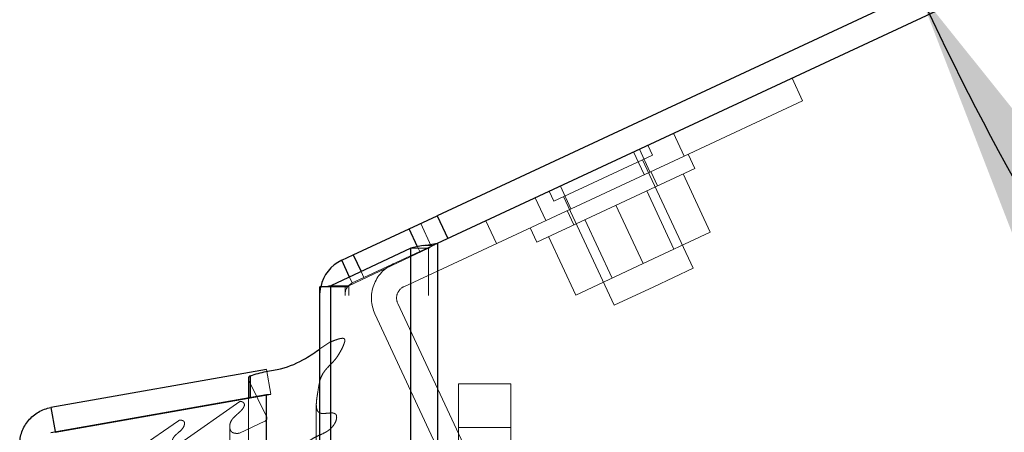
# Model space of a CAD drawing. Header units: inches. Extents: x 0.2 to 10.8, y 0.2 to 8.2.
# Tile 95 of 103: x 5.9457 to 6.1811, y 5.1476 to 5.2463. Entities that reach past the tile are written whole.
import ezdxf

# ---------------------------------------------------------------- set-up
doc = ezdxf.new("R2010")
doc.units = ezdxf.units.IN
doc.header["$MEASUREMENT"] = 0
doc.linetypes.add('HIDDEN', pattern=[0.07500000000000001, 0.05, -0.025])
doc.layers.add('DIMENSIONS', color=140, linetype='Continuous')
doc.styles.add('SLDTEXTSTYLE0', font='TXT', dxfattribs={"width": 0.7})
doc.dimstyles.new('SLDDIMSTYLE5', dxfattribs={"dimtxt": 0.0849609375, "dimasz": 0.13, "dimexe": 0, "dimexo": 0.0625, "dimgap": 0.021240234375, "dimtad": 0, "dimtih": 1, "dimtoh": 1, "dimdec": 4, "dimlfac": 12, "dimzin": 12, "dimdsep": 46, "dimtxsty": 'SLDTEXTSTYLE0', "dimsah": 1, "dimcen": 0.09, "dimadec": 0, "dimazin": 3, "dimtfac": 1, "dimtdec": 0, "dimtofl": 0, "dimtmove": 0, "dimatfit": 3, "dimfxl": 0, "dimfrac": 2, "dimtolj": 1, "dimtzin": 12, "dimarcsym": 0})

# ---------------------------------------------------------------- blocks, each defined once
blk = doc.blocks.new('_D_13')
at = {"layer": 'DIMENSIONS'}
blk.add_line((6.643258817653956, 5.570978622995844), (5.965081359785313, 5.570978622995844), dxfattribs=at)
for radius, start, end in [(0.7522245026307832, 161.1802903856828, 180), (0.752224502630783, 205.0000000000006, 223.8197096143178)]:
    blk.add_arc((6.842305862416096, 5.570978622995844), radius, start, end, dxfattribs=at)
for points in [[(6.090081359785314, 5.570978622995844), (6.121118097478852, 5.698793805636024), (6.081264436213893, 5.702212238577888)], [(6.160558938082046, 5.253074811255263), (6.208029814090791, 5.130410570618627), (6.242704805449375, 5.150351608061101)]]:
    blk.add_solid(points, dxfattribs=at)
at = {"layer": 'DIMENSIONS', "insert": (6.008802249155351, 5.440751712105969), "char_height": 0.08333333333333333, "attachment_point": 1, "style": 'SLDTEXTSTYLE0'}
blk.add_mtext('25°', dxfattribs=at)

msp = doc.modelspace()

# ---------------------------------------------------------------- linework, layer by layer
at = {"color": 7, "linetype": 'Continuous', "lineweight": 25}
for p, q in [((6.842305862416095, 5.570978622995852), (6.045496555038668, 5.199420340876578)), ((6.045584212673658, 5.192840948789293), (6.844841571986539, 5.565540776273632)), ((6.038820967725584, 5.196307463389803), (6.045496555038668, 5.199420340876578)), ((6.045496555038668, 5.199420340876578), (6.048032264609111, 5.193982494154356)), ((6.025469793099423, 5.190081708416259), (6.038820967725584, 5.196307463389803)), ((6.040818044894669, 5.192024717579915), (6.038820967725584, 5.196307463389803)), ((6.03922025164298, 5.191660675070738), (6.020144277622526, 5.182687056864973)), ((6.039220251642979, 3.580344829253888), (6.03922025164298, 5.191660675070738)), ((6.045584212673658, 5.192840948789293), (6.045584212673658, 3.580344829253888)), ((6.02270467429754, 5.188792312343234), (6.025469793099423, 5.190081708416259)), ((6.024578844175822, 5.184773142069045), (6.02270467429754, 5.188792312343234)), ((6.025469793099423, 5.190081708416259), (6.027339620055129, 5.186071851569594)), ((6.017508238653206, 3.580344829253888), (6.017508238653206, 5.182428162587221)), ((6.019205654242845, 5.182428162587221), (6.017508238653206, 5.182428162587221)), ((6.020144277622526, 3.580344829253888), (6.020144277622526, 5.182687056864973)), ((6.004705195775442, 5.162642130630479), (5.953184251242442, 5.153557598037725)), ((6.00039533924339, 5.160423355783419), (6.00039533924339, 5.155964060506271)), ((6.000904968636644, 5.156053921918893), (6.000904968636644, 5.161191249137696)), ((5.953184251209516, 5.147639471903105), (6.004705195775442, 5.156724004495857)), ((6.004705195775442, 3.606449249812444), (6.004705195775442, 5.156724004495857)), ((6.004705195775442, 5.156724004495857), (6.004774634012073, 5.156724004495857)), ((5.953184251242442, 5.153557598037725), (5.95419631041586, 5.147817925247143))]:
    msp.add_line(p, q, dxfattribs=at)
at = {"color": 7, "linetype": 'HIDDEN', "lineweight": 18}
for p, q in [((6.130321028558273, 5.232354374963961), (6.132856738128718, 5.226916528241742)), ((6.132856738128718, 5.226916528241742), (6.104534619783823, 5.213709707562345)), ((6.104534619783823, 5.213709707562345), (6.101998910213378, 5.219147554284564)), ((6.101998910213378, 5.219147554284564), (6.104534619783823, 5.213709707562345)), ((6.092471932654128, 5.214705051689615), (6.095007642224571, 5.209267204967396)), ((6.093842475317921, 5.215344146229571), (6.096378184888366, 5.209906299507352)), ((6.0969763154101, 5.21393209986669), (6.09587574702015, 5.216292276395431)), ((6.03754336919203, 5.182471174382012), (6.104534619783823, 5.213709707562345)), ((6.085175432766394, 5.20842925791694), (6.0969763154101, 5.21393209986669)), ((6.106722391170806, 5.186869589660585), (6.094616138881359, 5.212831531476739)), ((6.107076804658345, 5.210757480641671), (6.105491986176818, 5.214156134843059)), ((6.107076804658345, 5.210757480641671), (6.069313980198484, 5.193148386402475)), ((6.098202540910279, 5.20661934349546), (6.096617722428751, 5.210017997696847)), ((6.073374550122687, 5.202926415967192), (6.085175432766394, 5.20842925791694)), ((6.104282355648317, 5.209454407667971), (6.110797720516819, 5.195482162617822)), ((6.072273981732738, 5.205286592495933), (6.073374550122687, 5.202926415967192)), ((6.074961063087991, 5.206539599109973), (6.077496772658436, 5.201101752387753)), ((6.102108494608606, 5.191430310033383), (6.095593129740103, 5.205402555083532)), ((6.068956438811, 5.203739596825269), (6.071492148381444, 5.198301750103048)), ((6.068956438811, 5.203739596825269), (6.071492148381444, 5.198301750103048)), ((6.068956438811, 5.203739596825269), (6.071492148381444, 5.198301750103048)), ((6.068956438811, 5.203739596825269), (6.071492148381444, 5.198301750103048)), ((6.075734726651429, 5.204026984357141), (6.087840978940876, 5.178065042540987)), ((6.076603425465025, 5.200685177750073), (6.078188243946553, 5.197286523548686)), ((6.088195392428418, 5.201952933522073), (6.094710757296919, 5.187980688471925)), ((6.057155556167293, 5.19823675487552), (6.059691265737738, 5.1927989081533)), ((6.08079765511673, 5.198503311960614), (6.087313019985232, 5.184531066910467)), ((6.044121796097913, 5.192159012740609), (6.041586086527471, 5.197596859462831)), ((6.067729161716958, 5.196547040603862), (6.069313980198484, 5.193148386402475)), ((6.072108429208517, 5.194451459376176), (6.07862379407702, 5.180479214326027)), ((6.094710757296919, 5.187980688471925), (6.110797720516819, 5.195482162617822)), ((6.024386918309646, 5.182687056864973), (6.043462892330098, 5.191660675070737)), ((6.043462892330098, 5.191660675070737), (6.03922025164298, 5.191660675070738)), ((6.039220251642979, 3.580344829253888), (6.039220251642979, 5.191660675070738)), ((6.04135667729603, 5.190869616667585), (6.040818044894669, 5.192024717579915)), ((6.045547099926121, 5.192823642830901), (6.04135667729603, 5.190869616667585)), ((6.044436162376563, 5.192291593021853), (6.042140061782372, 5.192291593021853)), ((6.043462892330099, 3.580344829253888), (6.043462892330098, 5.191660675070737)), ((6.043462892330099, 3.580344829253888), (6.043462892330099, 5.191660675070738)), ((6.045584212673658, 5.192840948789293), (6.045584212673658, 3.580344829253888)), ((6.045584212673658, 3.580344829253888), (6.045584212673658, 5.192840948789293)), ((6.045584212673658, 3.580344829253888), (6.045584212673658, 5.192840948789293)), ((6.04135667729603, 5.190869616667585), (6.028005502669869, 5.184643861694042)), ((6.07862379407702, 5.180479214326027), (6.094710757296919, 5.187980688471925)), ((6.09728168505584, 5.182467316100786), (6.106722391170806, 5.186869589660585)), ((6.025240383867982, 5.183354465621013), (6.024578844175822, 5.184773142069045)), ((6.028005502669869, 5.184643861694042), (6.025240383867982, 5.183354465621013)), ((6.027339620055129, 5.186071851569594), (6.028005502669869, 5.184643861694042)), ((6.024074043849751, 5.182428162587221), (6.019205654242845, 5.182428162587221)), ((6.024386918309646, 5.182687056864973), (6.020144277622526, 5.182687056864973)), ((6.020144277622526, 3.580344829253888), (6.02014427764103, 5.182687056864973)), ((6.023508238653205, 3.580344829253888), (6.023508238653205, 5.182428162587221)), ((6.024386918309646, 3.580344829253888), (6.024386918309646, 5.182687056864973)), ((6.024386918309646, 3.580344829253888), (6.024386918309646, 5.182687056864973)), ((6.087840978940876, 5.178065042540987), (6.09728168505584, 5.182467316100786)), ((6.056377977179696, 5.134981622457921), (6.036092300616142, 5.17848439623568)), ((6.050940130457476, 5.132445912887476), (6.030654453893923, 5.175948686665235)), ((6.017508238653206, 5.167613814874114), (6.01989005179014, 5.169194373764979)), ((6.019890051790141, 3.593978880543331), (6.019890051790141, 5.169194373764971)), ((6.004705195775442, 5.162642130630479), (6.005747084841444, 5.156733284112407)), ((6.00047967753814, 3.603115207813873), (6.00047967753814, 5.160058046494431)), ((6.00478068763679, 5.151239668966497), (6.00047967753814, 5.160058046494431)), ((6.000479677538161, 3.60311520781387), (6.000479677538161, 5.160058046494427)), ((6.050635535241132, 5.15924875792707), (6.063135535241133, 5.15924875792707)), ((6.050635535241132, 5.148832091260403), (6.050635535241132, 5.15924875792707)), ((6.063135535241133, 5.15924875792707), (6.063135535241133, 5.148832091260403)), ((6.005747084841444, 5.156733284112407), (5.954226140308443, 5.147648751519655)), ((5.954226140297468, 5.147639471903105), (6.005747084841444, 5.156724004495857)), ((6.00039533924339, 5.155964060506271), (6.00039533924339, 3.607209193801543)), ((6.00090496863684, 3.6071193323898), (6.000904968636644, 5.156053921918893)), ((6.004774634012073, 5.156724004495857), (6.005747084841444, 5.156724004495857)), ((6.005747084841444, 3.606449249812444), (6.005747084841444, 5.156724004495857)), ((5.984251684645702, 5.145123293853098), (5.998341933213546, 5.154989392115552)), ((5.998341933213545, 3.60818386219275), (5.998341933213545, 5.154989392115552)), ((5.999334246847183, 3.60943873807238), (5.999334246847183, 5.153772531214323)), ((6.016634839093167, 5.154240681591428), (6.016634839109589, 3.608937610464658)), ((6.016634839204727, 5.154239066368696), (6.016634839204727, 3.6089460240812)), ((6.00478068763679, 3.611933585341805), (6.00478068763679, 5.151239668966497)), ((6.004807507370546, 3.612143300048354), (6.004807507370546, 5.151029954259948)), ((5.974234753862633, 5.143820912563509), (5.983667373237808, 5.15042570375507)), ((5.983667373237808, 3.612747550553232), (5.983667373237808, 5.15042570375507)), ((5.985098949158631, 5.14949762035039), (5.985098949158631, 5.149501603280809)), ((5.985098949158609, 3.613671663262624), (5.985098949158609, 5.149497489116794)), ((5.995944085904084, 5.149086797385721), (5.995944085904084, 5.149085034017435)), ((5.995944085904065, 5.149084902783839), (5.995944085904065, 3.614096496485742)), ((5.998310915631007, 5.147442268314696), (6.004329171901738, 5.150276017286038)), ((6.004329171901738, 3.612897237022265), (6.004329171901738, 5.150276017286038)), ((6.004329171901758, 3.612897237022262), (6.004329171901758, 5.150276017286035)), ((6.050635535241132, 5.100569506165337), (6.050635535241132, 5.148832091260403)), ((6.050635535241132, 5.148832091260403), (6.063135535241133, 5.148832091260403)), ((6.050635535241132, 5.148832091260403), (6.063135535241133, 5.148832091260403)), ((6.063135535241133, 5.148832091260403), (6.063135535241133, 5.100569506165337)), ((5.95419631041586, 5.147817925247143), (5.954226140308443, 5.147648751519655))]:
    msp.add_line(p, q, dxfattribs=at)
at = {"color": 7, "linetype": 'HIDDEN', "lineweight": 18, "flags": 128}
for points in [[(6.017508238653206, 5.180635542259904), (6.017598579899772, 5.181907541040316), (6.017688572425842, 5.182428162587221)], [(6.023397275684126, 3.59391858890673), (6.023397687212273, 4.37535031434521), (6.023397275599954, 5.169250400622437)], [(6.021497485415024, 3.611975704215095), (6.021497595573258, 4.349708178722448), (6.021497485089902, 5.151186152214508)], [(6.021497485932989, 3.611964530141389), (6.021497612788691, 4.369107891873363), (6.021497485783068, 5.151210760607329)]]:
    msp.add_lwpolyline(points, dxfattribs=at)
at = {"color": 7, "linetype": 'Continuous', "lineweight": 25}
for centre, radius, start, end in [((6.026508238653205, 5.180635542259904), 0.008999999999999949, 114.9999999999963, 168.5109861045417), ((6.001228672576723, 5.160423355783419), 0.0008333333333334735, 112.8577604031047, 180)]:
    msp.add_arc(centre, radius, start, end, dxfattribs=at)
at = {"color": 7, "linetype": 'HIDDEN', "lineweight": 18}
for centre, radius, start, end in [((6.038811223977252, 5.179752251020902), 0.008999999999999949, 114.9999999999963, 205.0000000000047), ((6.026508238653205, 5.180635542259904), 0.003000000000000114, 115.0000000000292, 180), ((6.038811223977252, 5.179752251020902), 0.002999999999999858, 114.9999999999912, 204.9999999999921), ((6.001228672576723, 5.160423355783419), 0.0008333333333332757, 180, 205.9999999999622), ((6.003974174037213, 5.151029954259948), 0.0008333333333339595, 295.2138142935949, 14.57562494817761)]:
    msp.add_arc(centre, radius, start, end, dxfattribs=at)
at = {"color": 7, "linetype": 'Continuous', "lineweight": 25}
for points in [[(6.042140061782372, 5.192291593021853), (6.04104961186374, 5.192080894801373), (6.040054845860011, 5.191871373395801), (6.039220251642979, 5.191660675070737)], [(6.042140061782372, 5.192291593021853), (6.043230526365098, 5.192475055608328), (6.044403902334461, 5.192657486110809), (6.045584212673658, 5.192840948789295)], [(6.020144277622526, 5.182687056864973), (6.019802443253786, 5.182600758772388), (6.019488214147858, 5.182514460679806), (6.019205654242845, 5.182428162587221)]]:
    msp.add_open_spline(points, degree=3, dxfattribs=at)
at = {"color": 7, "linetype": 'HIDDEN', "lineweight": 18}
for points in [[(6.044436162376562, 5.192291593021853), (6.044072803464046, 5.19208096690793), (6.043740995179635, 5.191871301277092), (6.043462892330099, 5.191660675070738)], [(6.044436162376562, 5.192291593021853), (6.044798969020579, 5.192474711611), (6.04519151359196, 5.192657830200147), (6.045584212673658, 5.192840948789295)], [(6.024386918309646, 5.182687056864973), (6.024272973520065, 5.182600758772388), (6.024168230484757, 5.182514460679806), (6.024074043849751, 5.182428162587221)]]:
    msp.add_open_spline(points, degree=3, dxfattribs=at)
for points, knots in [([(6.019890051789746, 5.169194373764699), (6.020194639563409, 5.169321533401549), (6.020752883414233, 5.169554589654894), (6.021537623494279, 5.16983471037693), (6.022184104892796, 5.170037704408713), (6.022661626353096, 5.17012448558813), (6.022997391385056, 5.170130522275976), (6.023219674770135, 5.170088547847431), (6.023374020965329, 5.169953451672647), (6.023445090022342, 5.16975909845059), (6.023457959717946, 5.169520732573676), (6.023405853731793, 5.169254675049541), (6.023313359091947, 5.168978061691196), (6.023119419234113, 5.168414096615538), (6.02275403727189, 5.167611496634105), (6.02219839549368, 5.166610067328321), (6.021611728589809, 5.165677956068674), (6.020959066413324, 5.164824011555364), (6.020169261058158, 5.163996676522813), (6.019444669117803, 5.163273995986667), (6.018847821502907, 5.162592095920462), (6.018396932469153, 5.162000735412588), (6.017869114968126, 5.161139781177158), (6.017292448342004, 5.159593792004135), (6.017098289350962, 5.157913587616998), (6.016845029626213, 5.156378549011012), (6.016695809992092, 5.155371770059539), (6.016609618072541, 5.154310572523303), (6.016665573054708, 5.153389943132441), (6.016925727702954, 5.152672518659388), (6.017322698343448, 5.152342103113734), (6.017765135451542, 5.152171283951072), (6.018250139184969, 5.152129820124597), (6.018870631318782, 5.152176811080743), (6.019493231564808, 5.152240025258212), (6.019985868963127, 5.15227856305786), (6.020304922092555, 5.152286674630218), (6.020539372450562, 5.152275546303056), (6.020774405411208, 5.152231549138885), (6.021005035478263, 5.152151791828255), (6.021242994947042, 5.152020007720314), (6.021439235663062, 5.151769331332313), (6.021500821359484, 5.151440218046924), (6.021501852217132, 5.151104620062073), (6.0214512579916, 5.150782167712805), (6.021329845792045, 5.150353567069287), (6.021071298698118, 5.149789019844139), (6.020642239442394, 5.14914863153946), (6.020080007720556, 5.148541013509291), (6.019426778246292, 5.148009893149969), (6.018449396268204, 5.147415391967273), (6.017197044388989, 5.146908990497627), (6.015925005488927, 5.146258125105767), (6.014876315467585, 5.145567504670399), (6.014006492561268, 5.144802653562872), (6.013500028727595, 5.144098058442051), (6.013276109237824, 5.143547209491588), (6.013194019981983, 5.143179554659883), (6.013189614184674, 5.142805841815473), (6.013279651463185, 5.14242969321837), (6.013418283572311, 5.142164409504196), (6.013589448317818, 5.141948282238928), (6.013785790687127, 5.141762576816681), (6.014115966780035, 5.141552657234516), (6.014552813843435, 5.141342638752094), (6.015015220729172, 5.141122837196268), (6.01554014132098, 5.140825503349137), (6.016127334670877, 5.140450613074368), (6.016803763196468, 5.140000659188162), (6.017565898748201, 5.139447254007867), (6.018361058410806, 5.138792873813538), (6.0191318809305, 5.138042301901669), (6.019730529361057, 5.137299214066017), (6.020170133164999, 5.13653301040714), (6.020329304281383, 5.135922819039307), (6.02033803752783, 5.135449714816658), (6.020286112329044, 5.135112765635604), (6.02005918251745, 5.13470281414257), (6.019549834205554, 5.134514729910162), (6.019009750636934, 5.134460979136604), (6.018390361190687, 5.134510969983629), (6.017605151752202, 5.134636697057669), (6.016701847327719, 5.134832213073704), (6.015791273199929, 5.135036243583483), (6.014979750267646, 5.135177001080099), (6.014354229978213, 5.135238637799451), (6.013910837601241, 5.135194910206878), (6.013606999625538, 5.135106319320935), (6.01337101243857, 5.134963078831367), (6.013213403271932, 5.134696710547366), (6.013170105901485, 5.134408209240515), (6.013192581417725, 5.134128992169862), (6.013240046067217, 5.133882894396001), (6.0132920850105, 5.133666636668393), (6.013332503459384, 5.133521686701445), (6.013355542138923, 5.133444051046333), (6.013363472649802, 5.133417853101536), (6.013365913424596, 5.133409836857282), (6.013366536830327, 5.133407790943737), (6.013367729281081, 5.133403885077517), (6.01336713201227, 5.133405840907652), (6.013366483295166, 5.133407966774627), (6.013367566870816, 5.133404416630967), (6.013368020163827, 5.133402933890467), (6.013369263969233, 5.133398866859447), (6.013373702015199, 5.133384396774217), (6.013390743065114, 5.133329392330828), (6.013448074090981, 5.133151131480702), (6.013565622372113, 5.132817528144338), (6.013737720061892, 5.132371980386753), (6.013905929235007, 5.131975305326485), (6.014028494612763, 5.131703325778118), (6.014093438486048, 5.131563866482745), (6.014127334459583, 5.131492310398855), (6.01414444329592, 5.131456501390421), (6.014153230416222, 5.131438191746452), (6.014157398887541, 5.131429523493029), (6.014159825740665, 5.131424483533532), (6.014160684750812, 5.131422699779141), (6.014162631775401, 5.131418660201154), (6.014161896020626, 5.131420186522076), (6.014160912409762, 5.131422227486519), (6.014162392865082, 5.131419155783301), (6.014162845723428, 5.131418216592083), (6.014163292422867, 5.131417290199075), (6.014163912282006, 5.131416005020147), (6.014164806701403, 5.131414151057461), (6.014166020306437, 5.131411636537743), (6.014167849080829, 5.131407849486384), (6.014170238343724, 5.131402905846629), (6.014173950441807, 5.131395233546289), (6.014178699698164, 5.131385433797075), (6.014184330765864, 5.131373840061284), (6.014190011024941, 5.131362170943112), (6.014195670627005, 5.131350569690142), (6.014201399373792, 5.131338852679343), (6.014220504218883, 5.131299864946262), (6.014268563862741, 5.131202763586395), (6.014376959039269, 5.130989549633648), (6.014595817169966, 5.130581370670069), (6.014940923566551, 5.130001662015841), (6.01539984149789, 5.129338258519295), (6.016021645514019, 5.12855070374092), (6.017005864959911, 5.127484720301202), (6.018085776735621, 5.126525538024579), (6.018942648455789, 5.125704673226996), (6.019370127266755, 5.125178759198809), (6.019635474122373, 5.124589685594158), (6.019571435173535, 5.123961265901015), (6.019330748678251, 5.123508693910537), (6.019041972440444, 5.123192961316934), (6.018749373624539, 5.123009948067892), (6.018401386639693, 5.122894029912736), (6.0180223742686, 5.122849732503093), (6.017611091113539, 5.122880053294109), (6.017158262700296, 5.122978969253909), (6.016642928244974, 5.123142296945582), (6.016067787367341, 5.12334695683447), (6.015675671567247, 5.123509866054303), (6.015467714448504, 5.123596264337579)], [0, 0, 0, 0, 0.01126700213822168, 0.02064999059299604, 0.02797787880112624, 0.03375775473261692, 0.03628393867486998, 0.03862088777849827, 0.04090893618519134, 0.04357336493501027, 0.04740759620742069, 0.05144243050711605, 0.05577019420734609, 0.0604412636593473, 0.07749461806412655, 0.09367615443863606, 0.1089473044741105, 0.1234127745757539, 0.1374495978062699, 0.1541752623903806, 0.163170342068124, 0.1733298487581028, 0.1846078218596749, 0.2054415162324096, 0.245451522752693, 0.2599497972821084, 0.2751782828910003, 0.291090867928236, 0.3077935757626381, 0.3169077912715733, 0.3232537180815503, 0.3272800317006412, 0.3323654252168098, 0.3385971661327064, 0.3471114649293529, 0.3523960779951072, 0.3543805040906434, 0.357310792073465, 0.3598524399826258, 0.3620338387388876, 0.3653984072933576, 0.3696223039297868, 0.3745329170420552, 0.3795171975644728, 0.3846412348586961, 0.3899254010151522, 0.3992943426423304, 0.4110162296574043, 0.4218655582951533, 0.4318663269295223, 0.4428523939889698, 0.462107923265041, 0.4783625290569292, 0.4926654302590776, 0.5076847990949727, 0.5224059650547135, 0.5279298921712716, 0.53341921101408, 0.5389217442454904, 0.5445238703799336, 0.5502695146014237, 0.5523560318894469, 0.5556196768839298, 0.5602515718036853, 0.5664099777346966, 0.5726295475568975, 0.5782048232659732, 0.58785726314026, 0.5977442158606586, 0.6078190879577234, 0.6226896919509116, 0.6366090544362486, 0.6496159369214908, 0.6610194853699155, 0.6739759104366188, 0.6771268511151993, 0.6823046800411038, 0.6894135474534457, 0.6953008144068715, 0.6999749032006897, 0.7065643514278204, 0.7150791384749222, 0.7255865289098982, 0.7366219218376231, 0.7454518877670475, 0.7521253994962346, 0.7567153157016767, 0.7593600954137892, 0.7626909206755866, 0.7667310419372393, 0.7716322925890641, 0.7752975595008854, 0.7793977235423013, 0.7828264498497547, 0.785157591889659, 0.7861052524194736, 0.7863437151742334, 0.7864143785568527, 0.7864416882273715, 0.7864712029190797, 0.7864970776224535, 0.7865226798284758, 0.7865513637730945, 0.786570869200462, 0.78661031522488, 0.7867239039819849, 0.78725256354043, 0.7891108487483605, 0.7950079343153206, 0.8027402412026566, 0.8099499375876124, 0.8136664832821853, 0.815595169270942, 0.8165716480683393, 0.8170622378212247, 0.8173080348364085, 0.8174310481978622, 0.8174925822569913, 0.8175233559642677, 0.817556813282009, 0.8175727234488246, 0.8175886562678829, 0.8176179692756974, 0.8176249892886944, 0.8176410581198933, 0.8176596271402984, 0.8176872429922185, 0.8177289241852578, 0.8177796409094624, 0.8178676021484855, 0.8179645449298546, 0.8181452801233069, 0.8183347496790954, 0.8185173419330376, 0.8187018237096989, 0.8188881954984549, 0.8190764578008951, 0.820562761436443, 0.8235284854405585, 0.8292989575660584, 0.840257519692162, 0.8518476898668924, 0.8626044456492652, 0.8809484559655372, 0.9088781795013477, 0.9180147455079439, 0.927134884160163, 0.9359905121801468, 0.9448711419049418, 0.9543172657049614, 0.958417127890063, 0.9623931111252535, 0.9664135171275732, 0.9704154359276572, 0.9744710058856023, 0.9794970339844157, 0.9854998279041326, 0.9923098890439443, 1, 1, 1, 1]), ([(5.998341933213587, 5.154989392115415), (5.998377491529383, 5.154998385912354), (5.998450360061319, 5.155016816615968), (5.998571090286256, 5.155021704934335), (5.998698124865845, 5.15500861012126), (5.998829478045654, 5.15497546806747), (5.998960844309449, 5.154923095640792), (5.999087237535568, 5.154852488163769), (5.999202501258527, 5.154765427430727), (5.999307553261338, 5.15465588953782), (5.99941630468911, 5.154487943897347), (5.999512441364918, 5.154113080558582), (5.999285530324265, 5.153604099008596), (5.998838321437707, 5.153001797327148), (5.998236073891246, 5.15238708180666), (5.997501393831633, 5.151758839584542), (5.996907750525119, 5.151225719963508), (5.996523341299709, 5.150752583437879), (5.996275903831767, 5.150367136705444), (5.996062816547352, 5.149898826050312), (5.995931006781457, 5.149344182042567), (5.995937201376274, 5.148759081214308), (5.996064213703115, 5.148211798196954), (5.996298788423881, 5.147829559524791), (5.996597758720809, 5.147593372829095), (5.996962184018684, 5.14745902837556), (5.997380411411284, 5.147396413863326), (5.997841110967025, 5.147387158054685), (5.998152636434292, 5.147423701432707), (5.998310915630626, 5.14744226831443)], [0, 0, 0, 0, 0.008015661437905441, 0.01642624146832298, 0.02548130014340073, 0.03532265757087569, 0.04596837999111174, 0.0573182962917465, 0.06918684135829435, 0.08154973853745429, 0.09716460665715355, 0.1262066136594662, 0.1938647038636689, 0.2508569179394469, 0.3344528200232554, 0.4187956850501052, 0.5010146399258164, 0.5361129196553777, 0.578615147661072, 0.6281782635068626, 0.6848127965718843, 0.750008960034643, 0.8064906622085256, 0.8477527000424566, 0.874819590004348, 0.9022650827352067, 0.9327237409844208, 0.9658184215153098, 1, 1, 1, 1]), ([(5.983667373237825, 5.150425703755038), (5.983708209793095, 5.150446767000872), (5.983790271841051, 5.150489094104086), (5.98393450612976, 5.150528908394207), (5.984088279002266, 5.150550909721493), (5.984249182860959, 5.15055359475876), (5.984411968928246, 5.150537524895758), (5.984571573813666, 5.150502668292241), (5.984722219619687, 5.150449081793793), (5.984857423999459, 5.150376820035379), (5.984995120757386, 5.150265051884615), (5.985113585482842, 5.150066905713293), (5.98514386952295, 5.149802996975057), (5.985116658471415, 5.149524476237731), (5.984985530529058, 5.149046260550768), (5.984542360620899, 5.148305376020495), (5.983746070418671, 5.147646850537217), (5.983089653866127, 5.147089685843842), (5.982669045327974, 5.146660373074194), (5.982348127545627, 5.146192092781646), (5.982208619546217, 5.145691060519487), (5.982341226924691, 5.14523980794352), (5.982599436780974, 5.144923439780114), (5.982861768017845, 5.144785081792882), (5.983123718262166, 5.144759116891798), (5.983390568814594, 5.144795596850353), (5.983658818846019, 5.144872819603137), (5.983947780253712, 5.144987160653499), (5.984136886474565, 5.145071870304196), (5.984251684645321, 5.145123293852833)], [0, 0, 0, 0, 0.01286879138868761, 0.02586014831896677, 0.03915414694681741, 0.05280973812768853, 0.0667889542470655, 0.080991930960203, 0.09530063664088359, 0.1096358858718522, 0.1240351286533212, 0.1483514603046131, 0.1869717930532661, 0.216989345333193, 0.2495702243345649, 0.3631535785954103, 0.4986136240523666, 0.5635885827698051, 0.6272607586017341, 0.6891535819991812, 0.7481889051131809, 0.8066944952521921, 0.8499554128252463, 0.8739836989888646, 0.8919318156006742, 0.9150774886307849, 0.9430074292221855, 0.9654022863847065, 1, 1, 1, 1])]:
    msp.add_open_spline(points, degree=3, knots=knots, dxfattribs=at)
at = {"color": 7, "linetype": 'Continuous', "lineweight": 25}
for points, knots in [([(6.000904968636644, 5.161191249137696), (6.002125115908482, 5.161553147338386), (6.004469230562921, 5.162248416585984), (6.009231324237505, 5.162903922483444), (6.013659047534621, 5.164902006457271), (6.016396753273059, 5.166830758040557), (6.017508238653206, 5.167613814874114)], [0, 0, 0, 0, 0.2057714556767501, 0.3953226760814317, 0.7545061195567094, 1, 1, 1, 1]), ([(5.945747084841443, 5.144694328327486), (5.945747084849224, 5.145741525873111), (5.945931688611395, 5.146788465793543), (5.946648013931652, 5.148756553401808), (5.947179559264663, 5.149677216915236), (5.948525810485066, 5.15128161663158), (5.949340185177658, 5.151964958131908), (5.951153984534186, 5.153012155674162), (5.952152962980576, 5.153375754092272), (5.953184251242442, 5.153557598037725)], [0, 0, 0, 0, 0.25, 0.25, 0.5, 0.5, 0.75, 0.75, 1, 1, 1, 1])]:
    msp.add_open_spline(points, degree=3, knots=knots, dxfattribs=at)

# ---------------------------------------------------------------- dimensions: what is measured, and where the dimension line sits
at = {"layer": 'DIMENSIONS'}
dim = msp.add_angular_dim_2l(base=(6.100203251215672, 5.693964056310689), line1=((6.693258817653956, 5.570978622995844), (6.842305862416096, 5.570978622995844)), line2=((6.038820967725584, 5.196307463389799), (6.842305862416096, 5.570978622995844)), dimstyle='SLDDIMSTYLE5', dxfattribs=at)
dim.commit()
dim.dimension.update_dxf_attribs({"geometry": '_D_13', "text_midpoint": (6.109573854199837, 5.400844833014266), "dimtype": 162})

doc.saveas('drawing.dxf')
